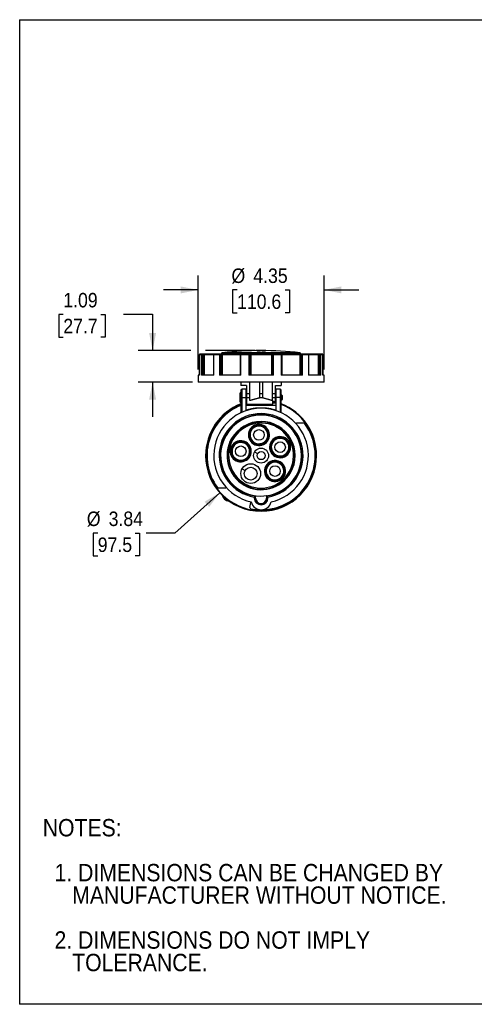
# Model space of a CAD drawing. Header units: inches. Extents: x 0 to 44, y 0 to 34.
# Tile 1 of 7: x 0 to 15.7, y 0 to 34. Entities that reach past the tile are written whole.
import ezdxf

# ---------------------------------------------------------------- set-up
doc = ezdxf.new("R2010")
doc.units = ezdxf.units.IN
doc.header["$LTSCALE"] = 4
doc.header["$MEASUREMENT"] = 0
doc.linetypes.add('SLD-Solid', pattern=[0])
doc.layers.add('DIMENSIONS', color=140, linetype='SLD-Solid', lineweight=25)
doc.layers.add('TEXT', color=140, linetype='SLD-Solid', lineweight=25)
doc.layers.add('SLD-DEFPOINTS', color=7, linetype='Continuous')
doc.styles.add('SLDTEXTSTYLE0', font='GOTHIC.TTF', dxfattribs={"width": 0.913})
doc.dimstyles.new('SLDDIMSTYLE0', dxfattribs={"dimtxt": 0.5, "dimasz": 0.6, "dimexe": 0, "dimexo": 0.0625, "dimgap": 0.125, "dimtad": 0, "dimtih": 1, "dimtoh": 1, "dimrnd": 1e-09, "dimzin": 12, "dimdsep": 46, "dimtxsty": 'SLDTEXTSTYLE0', "dimsah": 1, "dimcen": 0, "dimadec": 0, "dimazin": 3, "dimtfac": 1, "dimtofl": 0, "dimtmove": 0, "dimatfit": 3, "dimfxl": 0, "dimfrac": 2, "dimtolj": 1, "dimtzin": 12, "dimarcsym": 0})
doc.dimstyles.new('SLDDIMSTYLE1', dxfattribs={"dimtxt": 0.5, "dimasz": 0.6, "dimexe": 0, "dimexo": 0.0625, "dimgap": 0.125, "dimtad": 0, "dimtih": 1, "dimtoh": 1, "dimrnd": 1e-09, "dimzin": 12, "dimdsep": 46, "dimtxsty": 'SLDTEXTSTYLE0', "dimsah": 1, "dimcen": 0.09, "dimadec": 0, "dimazin": 3, "dimtfac": 1, "dimtmove": 0, "dimatfit": 0, "dimfxl": 0, "dimfrac": 2, "dimtolj": 1, "dimtzin": 12, "dimarcsym": 0})
doc.dimstyles.new('SLDDIMSTYLE2', dxfattribs={"dimtxt": 0.5, "dimasz": 0.6, "dimexe": 0, "dimexo": 0.0625, "dimgap": 0.125, "dimtad": 0, "dimtih": 1, "dimtoh": 1, "dimrnd": 1e-09, "dimzin": 12, "dimdsep": 46, "dimtxsty": 'SLDTEXTSTYLE0', "dimsah": 1, "dimcen": 0.09, "dimadec": 0, "dimazin": 3, "dimtfac": 1, "dimtdec": 3, "dimtmove": 0, "dimatfit": 0, "dimfxl": 0, "dimfrac": 2, "dimtolj": 1, "dimtzin": 12, "dimarcsym": 0})

# ---------------------------------------------------------------- blocks, each defined once
blk = doc.blocks.new('Block2')
at = {"color": 7, "linetype": 'SLD-Solid', "lineweight": 18}
for p, q in [((44, 34), (0, 34)), ((0, 0), (0, 34)), ((44, 0), (0, 0))]:
    blk.add_line(p, q, dxfattribs=at)
blk = doc.blocks.new('SW_NOTE_0_3')
at = {"layer": 'TEXT', "color": 0, "char_height": 0.6, "attachment_point": 1, "style": 'SLDTEXTSTYLE0'}
for s, insert in [('NOTES:', (0, 0.766)), ('  1. DIMENSIONS CAN BE CHANGED BY     ', (0, -0.785)), ('     MANUFACTURER WITHOUT NOTICE.', (0, -1.561)), ('  2. DIMENSIONS DO NOT IMPLY ', (0, -3.113)), ('     TOLERANCE.', (0, -3.889))]:
    blk.add_mtext(s, dxfattribs=dict(at, insert=insert))
blk = doc.blocks.new('_D')
at = {"layer": 'DIMENSIONS'}
for p, q in [((6.918, 17.666), (5.369, 16.275)), ((2.699, 16.275), (2.546, 16.275)), ((2.546, 16.275), (2.546, 15.482)), ((3.992, 16.275), (4.144, 16.275)), ((4.144, 16.275), (4.144, 15.482)), ((5.369, 16.275), (4.369, 16.275)), ((2.546, 15.482), (2.699, 15.482)), ((4.144, 15.482), (3.992, 15.482))]:
    blk.add_line(p, q, dxfattribs=at)
blk.add_solid([(6.918, 17.666), (6.391, 17.354), (6.551, 17.176)], dxfattribs=at)
at = {"layer": 'DIMENSIONS', "char_height": 0.5, "attachment_point": 1, "style": 'SLDTEXTSTYLE0'}
for s, insert in [('%%c', (2.322, 17.016)), ('3.84', (3.076, 17.016)), ('97.5', (2.699, 16.12))]:
    blk.add_mtext(s, dxfattribs=dict(at, insert=insert))
blk = doc.blocks.new('_D_1')
at = {"layer": 'DIMENSIONS'}
for p, q in [((6.17, 21.92), (6.17, 25.169)), ((10.522, 21.92), (10.522, 25.169)), ((6.17, 24.669), (4.97, 24.669)), ((7.515, 24.669), (7.362, 24.669)), ((7.362, 24.669), (7.362, 23.875)), ((9.177, 24.669), (9.33, 24.669)), ((9.33, 24.669), (9.33, 23.875)), ((10.522, 24.669), (11.722, 24.669)), ((7.362, 23.875), (7.515, 23.875)), ((9.33, 23.875), (9.177, 23.875))]:
    blk.add_line(p, q, dxfattribs=at)
for points in [[(6.17, 24.669), (5.57, 24.789), (5.57, 24.549)], [(10.522, 24.669), (11.122, 24.549), (11.122, 24.789)]]:
    blk.add_solid(points, dxfattribs=at)
at = {"layer": 'DIMENSIONS', "char_height": 0.5, "attachment_point": 1, "style": 'SLDTEXTSTYLE0'}
for s, insert in [('%%c', (7.322, 25.409)), ('4.35', (8.076, 25.409)), ('110.6', (7.515, 24.514))]:
    blk.add_mtext(s, dxfattribs=dict(at, insert=insert))
blk = doc.blocks.new('_D_2')
at = {"layer": 'DIMENSIONS'}
for p, q in [((1.508, 23.826), (1.356, 23.826)), ((1.356, 23.826), (1.356, 23.032)), ((2.801, 23.826), (2.953, 23.826)), ((2.953, 23.826), (2.953, 23.032)), ((3.595, 23.83), (4.595, 23.83)), ((4.595, 23.83), (4.595, 22.576)), ((1.356, 23.032), (1.508, 23.032)), ((2.953, 23.032), (2.801, 23.032)), ((5.92, 22.576), (4.095, 22.576)), ((8.146, 22.576), (6.42, 22.576)), ((5.97, 21.484), (4.095, 21.484)), ((4.595, 21.484), (4.595, 20.284))]:
    blk.add_line(p, q, dxfattribs=at)
for points in [[(4.595, 22.576), (4.715, 23.176), (4.475, 23.176)], [(4.595, 21.484), (4.475, 20.884), (4.715, 20.884)]]:
    blk.add_solid(points, dxfattribs=at)
at = {"layer": 'DIMENSIONS', "char_height": 0.5, "attachment_point": 1, "style": 'SLDTEXTSTYLE0'}
for s, insert in [('1.09', (1.508, 24.566)), ('27.7', (1.508, 23.671))]:
    blk.add_mtext(s, dxfattribs=dict(at, insert=insert))

msp = doc.modelspace()

# ---------------------------------------------------------------- linework, layer by layer
at = {"color": 7, "linetype": 'SLD-Solid'}
for p, q in [((0, 34), (0, 0)), ((0, 34), (44, 34)), ((44, 0), (0, 0))]:
    msp.add_line(p, q, dxfattribs=at)
for p, q in [((6.224, 22.449), (6.223, 22.449)), ((6.296, 22.449), (6.224, 22.449)), ((6.329, 22.449), (6.296, 22.449)), ((6.36, 22.449), (6.329, 22.449)), ((6.388, 22.449), (6.36, 22.449)), ((6.713, 22.449), (6.388, 22.449)), ((6.72, 22.449), (6.713, 22.449)), ((6.917, 22.449), (6.72, 22.449)), ((6.955, 22.449), (6.917, 22.449)), ((6.977, 22.449), (6.955, 22.449)), ((6.968, 22.46), (6.968, 22.449)), ((6.968, 22.46), (8.346, 22.46)), ((7.009, 22.449), (6.977, 22.449)), ((8.346, 22.499), (7.003, 22.499)), ((7.628, 22.449), (7.009, 22.449)), ((7.633, 22.449), (7.628, 22.449)), ((7.652, 22.449), (7.633, 22.449)), ((7.922, 22.449), (7.652, 22.449)), ((7.954, 22.449), (7.922, 22.449)), ((7.962, 22.449), (7.954, 22.449)), ((7.989, 22.449), (7.962, 22.449)), ((8.703, 22.449), (7.989, 22.449)), ((8.208, 22.567), (8.208, 22.555)), ((8.316, 22.573), (8.316, 22.571)), ((8.316, 22.571), (8.316, 22.563)), ((8.316, 22.563), (8.316, 22.561)), ((8.316, 22.561), (8.316, 22.549)), ((9.689, 22.499), (8.346, 22.499)), ((8.346, 22.46), (9.724, 22.46)), ((8.375, 22.567), (8.375, 22.556)), ((8.464, 22.568), (8.464, 22.566)), ((8.484, 22.572), (8.484, 22.57)), ((8.484, 22.57), (8.484, 22.562)), ((8.484, 22.562), (8.484, 22.561)), ((8.484, 22.561), (8.484, 22.549)), ((8.73, 22.449), (8.703, 22.449)), ((8.738, 22.449), (8.73, 22.449)), ((8.77, 22.449), (8.738, 22.449)), ((9.04, 22.449), (8.77, 22.449)), ((9.058, 22.449), (9.04, 22.449)), ((9.064, 22.449), (9.058, 22.449)), ((9.683, 22.449), (9.064, 22.449)), ((9.714, 22.449), (9.683, 22.449)), ((9.737, 22.449), (9.714, 22.449)), ((9.724, 22.449), (9.724, 22.46)), ((9.774, 22.449), (9.737, 22.449)), ((9.972, 22.449), (9.774, 22.449)), ((9.979, 22.449), (9.972, 22.449)), ((10.304, 22.449), (9.979, 22.449)), ((10.332, 22.449), (10.304, 22.449)), ((10.363, 22.449), (10.332, 22.449)), ((10.396, 22.449), (10.363, 22.449)), ((10.468, 22.449), (10.396, 22.449)), ((10.469, 22.449), (10.468, 22.449)), ((6.211, 22.437), (6.211, 21.72)), ((6.211, 22.437), (6.212, 22.437)), ((6.212, 21.72), (6.212, 22.437)), ((6.212, 22.437), (6.285, 22.437)), ((6.285, 22.437), (6.285, 21.72)), ((6.285, 22.437), (6.332, 22.437)), ((6.332, 21.72), (6.332, 22.437)), ((6.332, 22.437), (6.363, 22.437)), ((6.363, 22.437), (6.363, 21.72)), ((6.363, 22.437), (6.377, 22.437)), ((6.377, 22.437), (6.377, 21.72)), ((6.377, 22.437), (6.701, 22.437)), ((6.701, 22.437), (6.701, 21.72)), ((6.701, 22.437), (6.711, 22.437)), ((6.711, 21.72), (6.711, 22.437)), ((6.711, 22.437), (6.91, 22.437)), ((6.91, 22.437), (6.91, 21.72)), ((6.91, 22.437), (6.963, 22.437)), ((6.963, 21.72), (6.963, 22.437)), ((6.963, 22.437), (6.986, 22.437)), ((6.986, 22.437), (6.986, 21.72)), ((6.986, 22.437), (7.002, 22.437)), ((7.002, 22.437), (7.002, 21.72)), ((7.002, 22.437), (7.624, 22.437)), ((7.622, 22.437), (7.622, 21.72)), ((7.622, 22.437), (7.648, 22.437)), ((7.648, 21.72), (7.648, 22.437)), ((7.648, 22.437), (7.919, 22.437)), ((7.919, 22.437), (7.919, 21.72)), ((7.919, 22.437), (7.965, 22.437)), ((7.965, 21.72), (7.965, 22.437)), ((7.965, 22.437), (7.973, 22.437)), ((7.973, 22.437), (7.973, 21.72)), ((7.973, 22.437), (7.987, 22.437)), ((7.987, 22.437), (7.987, 21.72)), ((7.987, 22.437), (8.705, 22.437)), ((8.705, 22.437), (8.705, 21.72)), ((8.705, 22.437), (8.719, 22.437)), ((8.719, 22.437), (8.719, 21.72)), ((8.719, 22.437), (8.727, 22.437)), ((8.727, 22.437), (8.727, 21.72)), ((8.727, 22.437), (8.772, 22.437)), ((8.772, 21.72), (8.772, 22.437)), ((8.772, 22.437), (9.044, 22.437)), ((9.044, 22.437), (9.044, 21.72)), ((9.044, 22.437), (9.07, 22.437)), ((9.068, 22.437), (9.69, 22.437)), ((9.07, 21.72), (9.07, 22.437)), ((9.69, 22.437), (9.69, 21.72)), ((9.69, 22.437), (9.706, 22.437)), ((9.706, 22.437), (9.706, 21.72)), ((9.706, 22.437), (9.728, 22.437)), ((9.728, 22.437), (9.728, 21.72)), ((9.728, 22.437), (9.782, 22.437)), ((9.782, 21.72), (9.782, 22.437)), ((9.782, 22.437), (9.981, 22.437)), ((9.981, 22.437), (9.981, 21.72)), ((9.981, 22.437), (9.991, 22.437)), ((9.991, 21.72), (9.991, 22.437)), ((9.991, 22.437), (10.315, 22.437)), ((10.315, 22.437), (10.315, 21.72)), ((10.315, 22.437), (10.329, 22.437)), ((10.329, 22.437), (10.329, 21.72)), ((10.329, 22.437), (10.36, 22.437)), ((10.36, 22.437), (10.36, 21.72)), ((10.36, 22.437), (10.407, 22.437)), ((10.407, 21.72), (10.407, 22.437)), ((10.407, 22.437), (10.48, 22.437)), ((10.48, 22.437), (10.48, 21.72)), ((10.48, 22.437), (10.481, 22.437)), ((10.481, 21.72), (10.481, 22.437)), ((6.17, 21.72), (6.17, 21.484)), ((6.212, 21.72), (6.17, 21.72)), ((10.522, 21.484), (6.17, 21.484)), ((6.711, 21.72), (6.285, 21.72)), ((7.648, 21.72), (6.91, 21.72)), ((7.647, 21.484), (7.647, 21.365)), ((8.772, 21.72), (7.919, 21.72)), ((7.962, 21.083), (7.962, 21.484)), ((8.287, 21.484), (8.287, 21.083)), ((8.405, 21.083), (8.405, 21.484)), ((8.73, 21.484), (8.73, 21.083)), ((9.782, 21.72), (9.044, 21.72)), ((9.045, 21.484), (9.045, 21.365)), ((10.407, 21.72), (9.981, 21.72)), ((10.522, 21.72), (10.48, 21.72)), ((10.522, 21.484), (10.522, 21.72)), ((7.647, 21.113), (7.62, 21.113)), ((7.62, 20.868), (7.62, 21.113)), ((7.844, 21.365), (7.647, 21.365)), ((7.647, 21.202), (7.647, 20.956)), ((7.834, 21.241), (7.686, 21.241)), ((7.686, 20.956), (7.686, 21.241)), ((7.834, 20.956), (7.834, 21.241)), ((7.844, 21.365), (7.844, 21.083)), ((7.962, 21.083), (7.844, 21.083)), ((8.405, 21.083), (8.287, 21.083)), ((8.287, 21.083), (8.287, 20.937)), ((8.405, 20.937), (8.405, 21.083)), ((8.848, 21.083), (8.73, 21.083)), ((8.848, 21.365), (9.045, 21.365)), ((8.848, 21.083), (8.848, 21.365)), ((9.005, 21.241), (8.858, 21.241)), ((8.858, 21.241), (8.858, 20.956)), ((9.005, 21.241), (9.005, 20.956)), ((9.045, 20.956), (9.045, 21.202)), ((7.62, 20.798), (7.62, 20.868)), ((7.62, 20.868), (7.647, 20.868)), ((7.62, 20.798), (7.647, 20.798)), ((7.647, 20.956), (7.647, 20.682)), ((7.686, 20.956), (7.647, 20.956)), ((7.686, 20.956), (7.834, 20.956)), ((7.686, 20.443), (7.686, 20.956)), ((7.844, 21.042), (7.834, 21.042)), ((7.834, 20.52), (7.834, 20.956)), ((7.962, 20.937), (7.844, 20.937)), ((8.405, 20.937), (8.287, 20.937)), ((8.287, 20.937), (8.287, 20.933)), ((8.405, 20.937), (8.405, 20.933)), ((8.848, 20.937), (8.73, 20.937)), ((8.749, 20.808), (8.858, 20.808)), ((8.749, 20.765), (8.858, 20.765)), ((8.858, 21.054), (8.848, 21.054)), ((8.858, 20.956), (8.858, 20.52)), ((9.005, 20.956), (8.858, 20.956)), ((9.045, 20.956), (9.005, 20.956)), ((9.005, 20.956), (9.005, 20.443)), ((9.084, 21.015), (9.045, 21.054)), ((9.045, 20.425), (9.045, 20.956)), ((9.045, 20.857), (9.084, 20.897)), ((9.084, 20.897), (9.084, 21.015)), ((7.647, 20.682), (7.647, 20.446)), ((7.655, 20.429), (7.647, 20.446)), ((7.834, 20.69), (8.858, 20.69)), ((7.834, 20.52), (7.834, 20.499)), ((7.84, 20.501), (7.834, 20.52)), ((7.843, 20.725), (8.228, 20.725)), ((8.228, 20.725), (8.423, 20.725)), ((8.423, 20.725), (8.75, 20.725)), ((8.852, 20.501), (8.858, 20.52)), ((8.858, 20.499), (8.858, 20.52)), ((9.564, 20.066), (9.55, 20.053)), ((9.825, 20.066), (9.564, 20.066)), ((8.423, 19.925), (8.429, 19.936)), ((8.453, 19.978), (8.437, 19.951)), ((8.927, 19.954), (8.907, 19.92)), ((7.825, 19.413), (7.81, 19.386)), ((9.154, 19.503), (9.16, 19.513)), ((9.185, 19.556), (9.169, 19.529)), ((7.795, 19.36), (7.801, 19.37)), ((7.974, 19.132), (7.957, 19.13)), ((8.123, 19.077), (8.225, 19.018)), ((8.406, 19.358), (8.399, 19.374)), ((8.755, 19.017), (8.768, 19.029)), ((9.009, 18.73), (8.993, 18.702)), ((7.692, 18.496), (7.794, 18.437)), ((8.538, 18.58), (8.553, 18.572)), ((8.979, 18.677), (8.984, 18.687)), ((9.367, 18.358), (9.352, 18.367)), ((6.867, 17.83), (7.128, 17.83)), ((7.128, 17.83), (7.142, 17.843)), ((7.991, 17.353), (7.987, 17.334)), ((8.11, 17.518), (8.11, 17.483)), ((8.11, 17.483), (8.149, 17.483)), ((8.149, 17.483), (8.149, 17.552)), ((8.149, 17.483), (8.156, 17.483)), ((8.156, 17.483), (8.156, 17.558)), ((8.536, 17.558), (8.536, 17.483)), ((8.543, 17.483), (8.536, 17.483)), ((8.543, 17.552), (8.543, 17.483)), ((8.543, 17.483), (8.582, 17.483)), ((8.582, 17.483), (8.582, 17.518)), ((7.956, 17.158), (7.987, 17.334))]:
    msp.add_line(p, q)
at = {"flags": 128}
for points in [[(6.917, 22.449), (6.916, 22.448), (6.914, 22.448), (6.913, 22.447), (6.912, 22.445), (6.911, 22.443), (6.91, 22.441), (6.91, 22.439), (6.91, 22.437)], [(7.009, 22.449), (7.008, 22.448), (7.006, 22.448), (7.005, 22.447), (7.004, 22.445), (7.003, 22.443), (7.002, 22.441), (7.002, 22.439), (7.002, 22.437)], [(7.628, 22.449), (7.627, 22.448), (7.626, 22.448), (7.626, 22.447), (7.625, 22.445), (7.625, 22.445)], [(7.652, 22.449), (7.651, 22.448), (7.651, 22.448), (7.65, 22.447), (7.649, 22.445), (7.649, 22.443), (7.649, 22.441), (7.648, 22.439), (7.648, 22.437)], [(9.04, 22.449), (9.04, 22.448), (9.041, 22.448), (9.042, 22.447), (9.042, 22.445), (9.043, 22.443), (9.043, 22.441), (9.043, 22.439), (9.044, 22.437)], [(9.064, 22.449), (9.065, 22.448), (9.066, 22.448), (9.066, 22.447), (9.067, 22.445), (9.067, 22.445)], [(9.683, 22.449), (9.684, 22.448), (9.686, 22.448), (9.687, 22.447), (9.688, 22.445), (9.689, 22.443), (9.69, 22.441), (9.69, 22.439), (9.69, 22.437)], [(9.774, 22.449), (9.776, 22.448), (9.777, 22.448), (9.779, 22.447), (9.78, 22.445), (9.781, 22.443), (9.782, 22.441), (9.782, 22.439), (9.782, 22.437)], [(8.749, 20.824), (8.773, 20.819), (8.818, 20.808)], [(7, 17.579), (7.006, 17.559), (7.013, 17.541)], [(7.192, 17.391), (7.211, 17.387), (7.231, 17.385)], [(8.149, 17.552), (8.153, 17.556), (8.156, 17.558)], [(8.543, 17.552), (8.539, 17.556), (8.536, 17.558)]]:
    msp.add_lwpolyline(points, dxfattribs=at)
for centre, radius in [((8.271, 19.662), 0.183), ((9.002, 19.24), 0.183), ((7.643, 19.097), 0.183), ((8.346, 18.948), 0.258), ((8.346, 18.948), 0.14), ((7.987, 18.326), 0.341), ((7.987, 18.326), 0.222), ((8.827, 18.414), 0.183)]:
    msp.add_circle(centre, radius)
for centre, radius, start, end in [((6.223, 22.437), 0.0118, 90, 180), ((6.224, 22.437), 0.0117, 90.5665, 180.5555), ((6.296, 22.437), 0.0115, 91.5946, 181.5104), ((6.318, 22.44), 0.014, 348.6309, 40.3907), ((6.349, 22.44), 0.014, 348.6309, 40.3907), ((6.388, 22.437), 0.0115, 91.8634, 181.7494), ((6.713, 22.437), 0.0118, 90, 180), ((6.722, 22.438), 0.0107, 99.2409, 186.9289), ((6.953, 22.438), 0.0105, 351.9505, 78.5782), ((7.007, 22.46), 0.0394, 96.5294, 180), ((6.975, 22.438), 0.0105, 351.9505, 78.5782), ((8.346, 10.765), 11.811, 83.4706, 96.5294), ((7.633, 22.437), 0.0118, 90, 180), ((7.936, 22.44), 0.017, 148.2304, 189.5917), ((7.954, 22.437), 0.0116, 359.0242, 88.9898), ((7.962, 22.437), 0.0116, 359.0242, 88.9898), ((8.006, 22.44), 0.019, 151.8799, 188.6863), ((8.346, 10.765), 11.804, 89.4267, 89.7056), ((8.346, 10.765), 11.802, 89.4266, 89.7055), ((8.346, 10.765), 11.79, 89.426, 89.7052), ((8.686, 22.44), 0.019, 351.3137, 28.1201), ((8.73, 22.437), 0.0116, 91.0102, 180.9758), ((8.738, 22.437), 0.0116, 91.0102, 180.9758), ((8.756, 22.44), 0.017, 350.4083, 31.7696), ((9.058, 22.437), 0.0118, 0, 90), ((9.684, 22.46), 0.0394, 0, 83.4706), ((9.717, 22.438), 0.0105, 101.4218, 188.0495), ((9.739, 22.438), 0.0105, 101.4218, 188.0495), ((9.97, 22.438), 0.0107, 353.0711, 80.7591), ((9.979, 22.437), 0.0118, 0, 90), ((10.304, 22.437), 0.0115, 358.2506, 88.1366), ((10.343, 22.44), 0.014, 139.6093, 191.3691), ((10.373, 22.44), 0.014, 139.6093, 191.3691), ((10.396, 22.437), 0.0115, 358.4896, 88.4054), ((10.468, 22.437), 0.0117, 359.4445, 89.4335), ((10.469, 22.437), 0.0118, 0, 90), ((7.686, 21.202), 0.0394, 90, 180), ((9.005, 21.202), 0.0394, 0, 90), ((8.346, 18.948), 1.919, 111.3524, 180), ((8.346, 18.948), 1.9, 111.5847, 0), ((8.346, 18.948), 1.87, 111.943, 216.1001), ((8.346, 18.948), 1.634, 282.1858, 257.8142), ((8.346, 18.948), 1.919, 0, 68.6476), ((8.346, 18.948), 1.9, 0, 68.4153), ((8.346, 18.948), 1.449, 279.3836, 260.6164), ((8.346, 18.948), 1.409, 278.0274, 261.9726), ((8.346, 18.948), 1.402, 277.7742, 262.2258), ((8.346, 18.948), 1.398, 330, 150), ((8.346, 18.948), 1.179, 330, 150), ((8.346, 18.948), 1.162, 60, 150), ((8.346, 18.948), 1.122, 60, 150), ((9.825, 20.026), 0.0394, 36.1001, 90), ((8.346, 18.948), 1.122, 150, 60), ((8.271, 19.662), 0.365, 114, 60), ((8.271, 19.662), 0.333, 114, 294), ((8.271, 19.662), 0.316, 114, 294), ((8.271, 19.662), 0.304, 114, 60), ((8.271, 19.662), 0.365, 60, 114), ((8.271, 19.662), 0.333, 60, 114), ((8.271, 19.662), 0.316, 60, 114), ((8.271, 19.662), 0.304, 60, 114), ((8.346, 18.948), 1.87, 270, 36.1001), ((8.271, 19.662), 0.316, 294, 60), ((8.271, 19.662), 0.333, 294, 60), ((8.346, 18.948), 1.162, 330, 60), ((8.346, 18.948), 1.398, 150, 330), ((8.346, 18.948), 1.179, 150, 330), ((8.346, 18.948), 1.162, 150, 330), ((7.643, 19.097), 0.365, 60, 186), ((7.643, 19.097), 0.365, 186, 60), ((7.643, 19.097), 0.333, 60, 186), ((7.643, 19.097), 0.316, 60, 186), ((7.643, 19.097), 0.304, 60, 186), ((7.643, 19.097), 0.333, 6, 60), ((9.002, 19.24), 0.365, 60, 42), ((9.002, 19.24), 0.333, 60, 222), ((9.002, 19.24), 0.316, 60, 222), ((9.002, 19.24), 0.304, 60, 42), ((9.002, 19.24), 0.333, 222, 42), ((9.002, 19.24), 0.316, 222, 42), ((9.002, 19.24), 0.304, 42, 60), ((9.002, 19.24), 0.316, 42, 60), ((9.002, 19.24), 0.333, 42, 60), ((9.002, 19.24), 0.365, 42, 60), ((7.643, 19.097), 0.333, 186, 6), ((7.643, 19.097), 0.316, 186, 6), ((7.643, 19.097), 0.304, 186, 60), ((7.643, 19.097), 0.316, 6, 60), ((8.346, 18.948), 1.919, 180, 0), ((8.827, 18.414), 0.365, 60, 330), ((8.827, 18.414), 0.304, 60, 330), ((8.827, 18.414), 0.333, 60, 150), ((8.827, 18.414), 0.316, 60, 150), ((8.827, 18.414), 0.333, 330, 60), ((8.827, 18.414), 0.365, 330, 60), ((8.827, 18.414), 0.333, 150, 330), ((8.827, 18.414), 0.316, 150, 330), ((8.827, 18.414), 0.304, 330, 60), ((8.827, 18.414), 0.316, 330, 60), ((6.867, 17.869), 0.0394, 216.1001, 270), ((7.22, 17.606), 0.217, 188.399, 271.5936), ((7.22, 17.606), 0.197, 196.5507, 263.4418), ((8.346, 17.432), 0.354, 193.2639, 346.7361), ((8.346, 17.483), 0.236, 180, 0), ((8.346, 17.483), 0.197, 180, 0), ((8.346, 17.483), 0.19, 180, 0), ((7.995, 17.151), 0.0394, 170, 258.9365), ((8.346, 18.948), 1.87, 258.9365, 270)]:
    msp.add_arc(centre, radius, start, end)
for points, knots in [([(8.316, 22.549), (8.309, 22.549), (8.296, 22.549), (8.275, 22.55), (8.257, 22.55), (8.24, 22.551), (8.226, 22.551), (8.216, 22.552), (8.21, 22.554), (8.207, 22.554), (8.208, 22.555), (8.208, 22.555)], [0, 0, 0, 0, 0.125404, 0.250516, 0.375374, 0.499452, 0.626002, 0.751507, 0.875974, 0.999335, 1, 1, 1, 1]), ([(8.316, 22.561), (8.314, 22.561), (8.31, 22.561), (8.304, 22.561), (8.298, 22.561), (8.292, 22.561), (8.286, 22.561), (8.28, 22.561), (8.274, 22.561), (8.268, 22.562), (8.262, 22.562), (8.256, 22.562), (8.251, 22.562), (8.245, 22.562), (8.233, 22.563), (8.215, 22.564), (8.208, 22.566), (8.208, 22.567), (8.212, 22.568), (8.225, 22.57), (8.238, 22.571), (8.25, 22.571), (8.26, 22.572), (8.271, 22.572), (8.282, 22.572), (8.294, 22.573), (8.305, 22.573), (8.313, 22.573), (8.316, 22.573)], [0, 0, 0, 0, 0.0186224, 0.0373504, 0.0561844, 0.0751245, 0.0941711, 0.1133244, 0.1325847, 0.1519521, 0.1714269, 0.1910093, 0.2106996, 0.230498, 0.2504047, 0.358157, 0.4991822, 0.4995219, 0.603418, 0.6867185, 0.7493257, 0.7869105, 0.8239018, 0.8603007, 0.8961085, 0.9313267, 0.9659567, 1, 1, 1, 1]), ([(8.316, 22.571), (8.315, 22.571), (8.311, 22.571), (8.307, 22.571), (8.302, 22.571), (8.29, 22.571), (8.271, 22.571), (8.256, 22.57), (8.249, 22.569), (8.246, 22.569), (8.242, 22.568), (8.239, 22.568), (8.238, 22.567), (8.238, 22.567)], [0, 0, 0, 0, 0.043892, 0.087844, 0.131859, 0.175937, 0.404999, 0.655296, 0.689408, 0.740947, 0.809901, 0.896258, 1, 1, 1, 1]), ([(8.238, 22.567), (8.238, 22.567), (8.239, 22.566), (8.244, 22.565), (8.252, 22.564), (8.262, 22.564), (8.274, 22.563), (8.287, 22.563), (8.302, 22.563), (8.312, 22.563), (8.316, 22.563)], [0, 0, 0, 0, 0.131732, 0.270272, 0.395422, 0.507173, 0.62653, 0.752783, 0.877267, 1, 1, 1, 1]), ([(8.484, 22.561), (8.482, 22.561), (8.477, 22.561), (8.471, 22.561), (8.464, 22.561), (8.458, 22.561), (8.451, 22.561), (8.445, 22.561), (8.438, 22.561), (8.432, 22.562), (8.425, 22.562), (8.419, 22.562), (8.413, 22.562), (8.402, 22.563), (8.383, 22.565), (8.375, 22.566), (8.375, 22.568), (8.379, 22.569), (8.391, 22.57), (8.405, 22.571), (8.417, 22.572), (8.427, 22.572), (8.438, 22.572), (8.449, 22.572), (8.461, 22.572), (8.472, 22.572), (8.48, 22.572), (8.484, 22.572)], [0, 0, 0, 0, 0.019418, 0.0391, 0.059046, 0.079256, 0.09973, 0.12047, 0.141474, 0.162744, 0.184279, 0.20608, 0.228147, 0.25048, 0.338554, 0.498972, 0.499422, 0.59419, 0.677493, 0.749307, 0.785775, 0.822021, 0.858048, 0.893858, 0.929452, 0.964832, 1, 1, 1, 1]), ([(8.484, 22.549), (8.477, 22.549), (8.463, 22.549), (8.443, 22.549), (8.424, 22.55), (8.407, 22.551), (8.393, 22.552), (8.383, 22.553), (8.377, 22.554), (8.375, 22.555), (8.375, 22.556), (8.375, 22.556)], [0, 0, 0, 0, 0.125361, 0.250456, 0.375283, 0.499341, 0.625867, 0.75134, 0.875792, 0.999116, 1, 1, 1, 1]), ([(8.484, 22.57), (8.482, 22.57), (8.479, 22.571), (8.473, 22.571), (8.468, 22.571), (8.463, 22.571), (8.458, 22.571), (8.453, 22.571), (8.448, 22.571), (8.444, 22.57), (8.439, 22.57), (8.434, 22.57), (8.428, 22.57), (8.423, 22.57), (8.417, 22.569), (8.413, 22.569), (8.409, 22.569), (8.407, 22.568), (8.407, 22.568)], [0, 0, 0, 0, 0.04981, 0.099659, 0.149547, 0.199476, 0.249446, 0.299458, 0.349514, 0.399613, 0.449758, 0.499949, 0.574497, 0.65256, 0.734141, 0.81924, 0.907859, 1, 1, 1, 1]), ([(8.407, 22.566), (8.407, 22.566), (8.408, 22.566), (8.41, 22.566), (8.412, 22.565), (8.414, 22.565), (8.416, 22.565), (8.419, 22.565), (8.421, 22.565), (8.424, 22.564), (8.427, 22.564), (8.429, 22.564), (8.432, 22.564), (8.437, 22.564), (8.444, 22.563), (8.454, 22.563), (8.464, 22.563), (8.474, 22.562), (8.48, 22.562), (8.484, 22.562)], [0, 0, 0, 0, 0.052965, 0.103877, 0.152736, 0.199542, 0.244295, 0.286996, 0.327643, 0.366237, 0.402778, 0.437267, 0.469702, 0.500084, 0.604697, 0.70699, 0.806967, 0.904635, 1, 1, 1, 1]), ([(7.844, 20.937), (7.844, 20.926), (7.844, 20.905), (7.844, 20.874), (7.844, 20.848), (7.844, 20.826), (7.844, 20.808), (7.844, 20.79), (7.844, 20.775), (7.844, 20.76), (7.844, 20.745), (7.844, 20.732), (7.844, 20.725), (7.844, 20.726), (7.844, 20.726)], [0, 0, 0, 0, 0.087332, 0.178303, 0.273008, 0.334632, 0.400633, 0.471036, 0.545865, 0.60855, 0.699418, 0.818534, 0.971659, 1, 1, 1, 1]), ([(7.962, 20.847), (7.962, 20.85), (7.962, 20.855), (7.962, 20.864), (7.962, 20.873), (7.962, 20.882), (7.962, 20.891), (7.962, 20.9), (7.962, 20.909), (7.962, 20.919), (7.962, 20.928), (7.962, 20.934), (7.962, 20.937)], [0, 0, 0, 0, 0.1052416, 0.2093047, 0.3121944, 0.413916, 0.5144745, 0.6138751, 0.7121228, 0.8092227, 0.9051801, 1, 1, 1, 1]), ([(8.287, 20.933), (8.283, 20.932), (8.274, 20.931), (8.261, 20.929), (8.247, 20.927), (8.234, 20.924), (8.219, 20.921), (8.197, 20.916), (8.164, 20.908), (8.124, 20.896), (8.082, 20.884), (8.042, 20.872), (8.002, 20.859), (7.975, 20.851), (7.962, 20.847)], [0, 0, 0, 0, 0.03803, 0.077348, 0.117976, 0.159936, 0.203248, 0.24793, 0.368033, 0.502355, 0.623483, 0.75587, 0.875013, 1, 1, 1, 1]), ([(8.73, 20.847), (8.716, 20.851), (8.69, 20.859), (8.65, 20.872), (8.61, 20.884), (8.568, 20.896), (8.528, 20.908), (8.491, 20.917), (8.459, 20.924), (8.431, 20.929), (8.414, 20.932), (8.405, 20.933)], [0, 0, 0, 0, 0.124986, 0.244132, 0.376515, 0.49765, 0.631968, 0.752078, 0.840068, 0.922654, 1, 1, 1, 1]), ([(8.73, 20.937), (8.73, 20.934), (8.73, 20.927), (8.73, 20.917), (8.73, 20.906), (8.73, 20.896), (8.73, 20.886), (8.73, 20.876), (8.73, 20.866), (8.73, 20.856), (8.73, 20.85), (8.73, 20.847)], [0, 0, 0, 0, 0.105426, 0.212256, 0.320499, 0.430161, 0.541248, 0.653769, 0.76773, 0.883138, 1, 1, 1, 1]), ([(8.749, 20.727), (8.749, 20.727), (8.749, 20.728), (8.749, 20.748), (8.749, 20.784), (8.749, 20.819), (8.749, 20.835)], [0, 0, 0, 0, 0.175903, 0.450765, 0.749737, 1, 1, 1, 1]), ([(8.848, 20.817), (8.848, 20.82), (8.848, 20.825), (8.848, 20.833), (8.848, 20.841), (8.848, 20.849), (8.848, 20.857), (8.848, 20.865), (8.848, 20.876), (8.848, 20.889), (8.848, 20.905), (8.848, 20.921), (8.848, 20.932), (8.848, 20.937)], [0, 0, 0, 0, 0.076405, 0.151482, 0.225236, 0.297672, 0.368796, 0.438614, 0.507129, 0.633645, 0.75794, 0.880046, 1, 1, 1, 1]), ([(7.834, 20.52), (7.841, 20.522), (7.856, 20.527), (7.878, 20.534), (7.899, 20.54), (7.921, 20.546), (7.943, 20.552), (7.965, 20.557), (7.987, 20.562), (8.009, 20.567), (8.031, 20.571), (8.053, 20.575), (8.076, 20.579), (8.098, 20.583), (8.12, 20.586), (8.143, 20.589), (8.165, 20.592), (8.187, 20.594), (8.21, 20.596), (8.232, 20.598), (8.255, 20.599), (8.278, 20.6), (8.3, 20.601), (8.323, 20.601), (8.353, 20.601), (8.39, 20.601), (8.433, 20.599), (8.476, 20.596), (8.519, 20.593), (8.562, 20.587), (8.605, 20.581), (8.648, 20.574), (8.69, 20.565), (8.732, 20.556), (8.774, 20.545), (8.816, 20.533), (8.844, 20.525), (8.858, 20.52)], [0, 0, 0, 0, 0.0225199, 0.044917, 0.0671981, 0.0893705, 0.1114412, 0.1334176, 0.1553071, 0.1771171, 0.1988553, 0.2205292, 0.2421466, 0.2637152, 0.2852429, 0.3067375, 0.3282069, 0.3496591, 0.371102, 0.3925436, 0.4139918, 0.4354545, 0.4569398, 0.4784555, 0.5000094, 0.5412824, 0.5824418, 0.6235433, 0.6646431, 0.7057971, 0.7470611, 0.7884906, 0.8301402, 0.8720637, 0.9143141, 0.9569428, 1, 1, 1, 1])]:
    msp.add_open_spline(points, degree=3, knots=knots)
for points in [[(7.844, 21.083), (7.844, 21.035), (7.844, 20.986), (7.844, 20.937)], [(7.962, 20.937), (7.962, 20.986), (7.962, 21.035), (7.962, 21.083)], [(8.73, 21.083), (8.73, 21.035), (8.73, 20.986), (8.73, 20.937)], [(8.848, 20.937), (8.848, 20.986), (8.848, 21.035), (8.848, 21.083)], [(8.287, 20.937), (8.287, 20.936), (8.287, 20.934), (8.287, 20.933)], [(8.405, 20.933), (8.405, 20.934), (8.405, 20.936), (8.405, 20.937)], [(8.749, 20.835), (8.782, 20.829), (8.815, 20.823), (8.848, 20.817)], [(8.149, 17.552), (8.136, 17.541), (8.123, 17.53), (8.11, 17.518)], [(8.582, 17.518), (8.569, 17.53), (8.556, 17.541), (8.543, 17.552)]]:
    msp.add_open_spline(points, degree=3)

# ---------------------------------------------------------------- block references
at = {"layer": 'SLD-DEFPOINTS'}
msp.add_blockref('Block2', (0, 0), dxfattribs=at)
at = {"layer": 'TEXT'}
msp.add_blockref('SW_NOTE_0_3', (0.798, 5.633), dxfattribs=at)

# ---------------------------------------------------------------- dimensions: what is measured, and where the dimension line sits
at = {"layer": 'DIMENSIONS'}
dim = msp.add_linear_dim(base=(6.17, 24.669), p1=(10.522, 21.72), p2=(6.17, 21.72), text='%%c<>', dimstyle='SLDDIMSTYLE1', dxfattribs=at)
dim.commit()
dim.dimension.update_dxf_attribs({"geometry": '_D_1', "text_midpoint": (8.346, 24.669), "dimtype": 160})
dim = msp.add_linear_dim(base=(4.595, 21.484), p1=(8.346, 22.576), p2=(6.17, 21.484), angle=90, dimstyle='SLDDIMSTYLE2', dxfattribs=at)
dim.commit()
dim.dimension.update_dxf_attribs({"geometry": '_D_2', "text_midpoint": (4.595, 23.83), "dimtype": 160})
dim = msp.add_diameter_dim_2p(p1=(9.774, 20.23), p2=(6.918, 17.666), dimstyle='SLDDIMSTYLE0', dxfattribs=at)
dim.commit()
dim.dimension.update_dxf_attribs({"geometry": '_D', "text_midpoint": (3.345, 16.275), "dimtype": 163})

doc.saveas('drawing.dxf')
